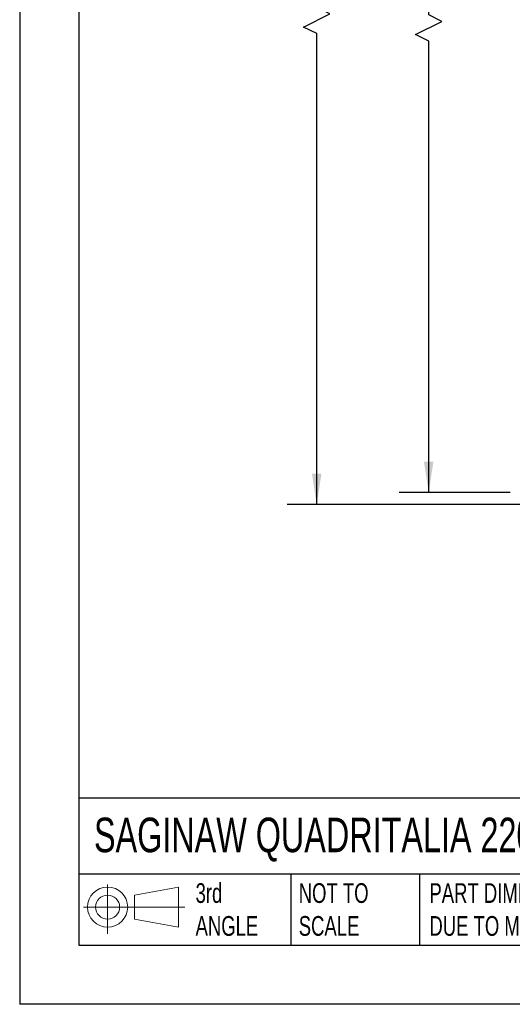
# Model space of a CAD drawing. Header units: millimetres. Extents: x 0 to 3912, y 0 to 3023.
# Tile 1 of 11: x 0 to 739, y 0 to 1479. Entities that reach past the tile are written whole.
import ezdxf

# ---------------------------------------------------------------- set-up
doc = ezdxf.new("R2010")
doc.units = ezdxf.units.MM
doc.header["$LTSCALE"] = 14
doc.layers.add('DIMENSIONS', color=140, linetype='Continuous', lineweight=25)
doc.layers.add('TEXT', color=140, linetype='Continuous', lineweight=25)
doc.styles.add('SLDTEXTSTYLE0', font='TXT', dxfattribs={"width": 0.7})
doc.dimstyles.new('SLDDIMSTYLE0', dxfattribs={"dimtxt": 30.212109, "dimasz": 46.228, "dimexe": 0, "dimexo": 0.0625, "dimgap": 7.553027, "dimtad": 0, "dimtih": 1, "dimtoh": 1, "dimdec": 1, "dimrnd": 1e-09, "dimzin": 12, "dimdsep": 46, "dimtxsty": 'SLDTEXTSTYLE0', "dimsah": 1, "dimcen": 0.09, "dimadec": 0, "dimazin": 3, "dimtfac": 1, "dimtdec": 1, "dimtofl": 0, "dimtmove": 0, "dimatfit": 3, "dimfxl": 0, "dimfrac": 2, "dimtolj": 1, "dimtzin": 12, "dimarcsym": 0})

# ---------------------------------------------------------------- blocks, each defined once
blk = doc.blocks.new('Block11')
at = {"color": 7, "linetype": 'Continuous', "lineweight": 18}
for p, q in [((36.2, 74.3), (36.2, 0)), ((76.7, 58.3), (142.5, 70.4)), ((142.5, 70.4), (142.5, 10.2)), ((76.7, 22.3), (76.7, 58.3)), ((0, 40.3), (152.2, 40.3)), ((76.7, 22.3), (142.5, 10.2))]:
    blk.add_line(p, q, dxfattribs=at)
for radius in [30.1, 18]:
    blk.add_circle((36.2, 40.3), radius, dxfattribs=at)
blk = doc.blocks.new('Block12')
at = {"color": 7, "linetype": 'Continuous'}
blk.add_blockref('Block11', (0, 0), dxfattribs=at)
blk = doc.blocks.new('_D')
at = {"layer": 'DIMENSIONS'}
for p, q in [((784.9, 2111.6), (569.2, 2111.6)), ((613.7, 2111.6), (613.7, 1682.6)), ((556.2, 1627.8), (546.1, 1627.8)), ((546.1, 1627.8), (546.1, 1579.8)), ((671.1, 1627.8), (681.3, 1627.8)), ((681.3, 1627.8), (681.3, 1579.8)), ((546.1, 1579.8), (556.2, 1579.8)), ((613.7, 1486.1), (613.7, 1573)), ((681.3, 1579.8), (671.1, 1579.8)), ((633.4, 1476.2), (613.7, 1486.1)), ((593.9, 1456.5), (633.4, 1476.2)), ((613.7, 1446.6), (593.9, 1456.5)), ((613.7, 768.6), (613.7, 1446.6)), ((735.9, 768.6), (569.2, 768.6))]:
    blk.add_line(p, q, dxfattribs=at)
for points in [[(613.7, 2111.6), (606.6, 2065.3), (620.8, 2065.3)], [(613.7, 768.6), (620.8, 814.8), (606.6, 814.8)]]:
    blk.add_solid(points, dxfattribs=at)
at = {"layer": 'DIMENSIONS', "char_height": 29.63, "attachment_point": 1, "style": 'SLDTEXTSTYLE0'}
for s, insert in [('1697.3', (543.7, 1672.7)), ('66.82', (556.2, 1618))]:
    blk.add_mtext(s, dxfattribs=dict(at, insert=insert))
blk = doc.blocks.new('_D_1')
at = {"layer": 'DIMENSIONS'}
for p, q in [((830.4, 2127.8), (401.2, 2127.8)), ((445.7, 2127.8), (445.7, 1682.6)), ((388.2, 1627.8), (378.1, 1627.8)), ((378.1, 1627.8), (378.1, 1579.8)), ((503.1, 1627.8), (513.3, 1627.8)), ((513.3, 1627.8), (513.3, 1579.8)), ((378.1, 1579.8), (388.2, 1579.8)), ((445.7, 1497.3), (445.7, 1573)), ((513.3, 1579.8), (503.1, 1579.8)), ((465.4, 1487.4), (445.7, 1497.3)), ((425.9, 1467.7), (465.4, 1487.4)), ((445.7, 1457.8), (425.9, 1467.7)), ((445.7, 750.6), (445.7, 1457.8)), ((786.9, 750.6), (401.2, 750.6))]:
    blk.add_line(p, q, dxfattribs=at)
for points in [[(445.7, 2127.8), (438.6, 2081.6), (452.8, 2081.6)], [(445.7, 750.6), (452.8, 796.8), (438.6, 796.8)]]:
    blk.add_solid(points, dxfattribs=at)
at = {"layer": 'DIMENSIONS', "char_height": 29.63, "attachment_point": 1, "style": 'SLDTEXTSTYLE0'}
for s, insert in [('1731.5', (375.7, 1672.7)), ('68.17', (388.2, 1618))]:
    blk.add_mtext(s, dxfattribs=dict(at, insert=insert))

msp = doc.modelspace()

# ---------------------------------------------------------------- linework, layer by layer
at = {"color": 7, "linetype": 'Continuous'}
for p in [(0.03, 3022.64), (3911.63, 0.04)]:
    msp.add_line(p, (0.03, 0.04), dxfattribs=at)
at = {"layer": 'TEXT'}
for p, q in [((88.9, 2933.7), (88.9, 88.9)), ((3822.7, 309.77), (88.9, 309.77)), ((3822.7, 195.58), (88.9, 195.58)), ((406.63, 195.58), (406.63, 88.9)), ((599.72, 195.58), (599.72, 88.9)), ((88.9, 88.9), (3822.7, 88.9))]:
    msp.add_line(p, q, dxfattribs=at)

# ---------------------------------------------------------------- block references
msp.add_blockref('Block12', (95.73, 105.75), dxfattribs=at)

# ---------------------------------------------------------------- texts
at = {"layer": 'TEXT', "attachment_point": 1, "style": 'SLDTEXTSTYLE0'}
for s, insert, char_height in [('SAGINAW QUADRITALIA 2200MM ENCLOSURES', (111.52, 280.33), 51.8583), ('3rd^JANGLE', (263.91, 181.95), 29.633), ('NOT TO^JSCALE', (418.69, 181.95), 29.6333), ("PART DIMENSIONS MAY DIFFER SLIGHTLY ^JDUE TO MANUFACTURER'S VARIANCES", (614.78, 181.95), 29.6333)]:
    msp.add_mtext(s, dxfattribs=dict(at, insert=insert, char_height=char_height))

# ---------------------------------------------------------------- dimensions: what is measured, and where the dimension line sits
at = {"layer": 'DIMENSIONS'}
for base, p1, p2, angle, text, picture, middle in [((445.68, 750.57), (848.18, 2127.81), (804.68, 750.57), 90, '1731.5', '_D_1', (445.68, 1627.78)), ((613.68, 768.57), (802.68, 2111.56), (753.68, 768.57), 89.99984, '1697.3', '_D', (613.68, 1627.78))]:
    dim = msp.add_linear_dim(base=base, p1=p1, p2=p2, angle=angle, text=text, dimstyle='SLDDIMSTYLE0', dxfattribs=at)
    dim.commit()
    dim.dimension.update_dxf_attribs({"geometry": picture, "text_midpoint": middle, "dimtype": 160})

doc.saveas('drawing.dxf')
